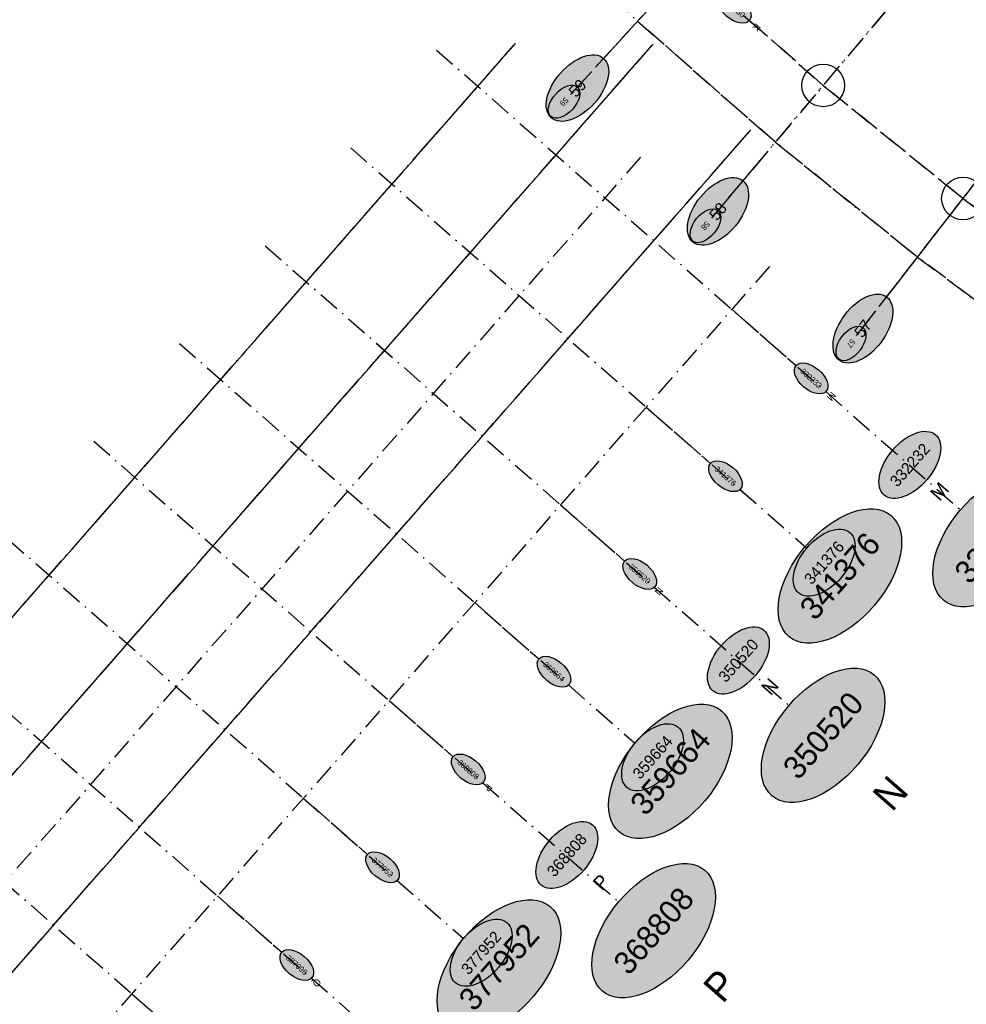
# Model space of a CAD drawing. Header units: millimetres. Extents: x 15650620 to 16199301, y 17929595 to 18752968.
# Tile 7 of 26: x 15913465 to 15980035, y 18108812 to 18178030. Entities that reach past the tile are written whole.
import ezdxf
from ezdxf.enums import TextEntityAlignment as Align

# ---------------------------------------------------------------- set-up
doc = ezdxf.new("R2010")
doc.units = ezdxf.units.MM
doc.header["$LTSCALE"] = 100
doc.linetypes.add('B_GRIDLINE', pattern=[41, 15, -5, 1, -5, 15])
for name, color, linetype in [('S-GRID-2000', 232, 'B_GRIDLINE'), ('S-GRID-2000-DIMS', 33, 'B_GRIDLINE'), ('S-GRID-2000-IDEN', 13, 'B_GRIDLINE'), ('S-GRID-300-AR03', 232, 'B_GRIDLINE'), ('S-GRID-300-AR03-IDEN', 13, 'B_GRIDLINE'), ('S-GRID-300-AR04', 232, 'B_GRIDLINE'), ('S-GRID-300-AR04-IDEN', 13, 'B_GRIDLINE'), ('S-GRID-300-AR09-IDEN', 13, 'B_GRIDLINE'), ('S-GRID-300-AR10-IDEN', 13, 'B_GRIDLINE'), ('S-GRID-300-AR11', 232, 'B_GRIDLINE'), ('S-GRID-300-AR11-IDEN', 13, 'B_GRIDLINE'), ('S-GRID-600', 232, 'B_GRIDLINE'), ('S-GRID-600-DIMS', 33, 'Continuous'), ('S-GRID-600-IDEN', 13, 'Continuous')]:
    doc.layers.add(name, color=color, linetype=linetype)
doc.layers.add('S-GRID-POINTS', color=9, linetype='Continuous', plot=False)
doc.styles.add('CAA-ENG', font='caa_eng.shx')
doc.styles.add('CAA_ENG', font='caa_eng.shx')

# ---------------------------------------------------------------- blocks, each defined once
blk = doc.blocks.new('agrbb-wblock')
h = blk.add_hatch(color=255)
edge = h.paths.add_edge_path()
edge.add_ellipse((1392, 24), major_axis=(1392, 24), ratio=0.572643, start_angle=0, end_angle=360)
at = {"linetype": 'Continuous'}
blk.add_ellipse((1392, 24), major_axis=(1392, 24), ratio=0.572643, dxfattribs=at)
at = {"style": 'CAA-ENG'}
blk.add_attdef('1', text='', height=400, dxfattribs=at).set_placement((1392, 24), align=Align.MIDDLE_CENTER)

msp = doc.modelspace()

# ---------------------------------------------------------------- linework, layer by layer
at = {"layer": 'S-GRID-2000'}
for p, q in [((15952206, 18172765), (16028149, 18255877)), ((16034639, 18250185), (15962107, 18164079)), ((15972319, 18155820), (16041349, 18244758)), ((15829217, 18029478), (15958010, 18176309)), ((15833087, 18044983), (15948328, 18176364)), ((15942784, 18175887), (15979696, 18143509)), ((15836078, 18023433), (15964884, 18170279)), ((15936755, 18169014), (15968781, 18140922)), ((15957123, 18168364), (15838511, 18033140)), ((15930727, 18162141), (15967639, 18129763)), ((15966201, 18160687), (15849751, 18027928)), ((15924697, 18155267), (15956722, 18127175)), ((15918668, 18148394), (15955581, 18116016)), ((15912640, 18141521), (15944665, 18113430)), ((15906611, 18134648), (15943523, 18102270)), ((15900583, 18127775), (15932608, 18099684))]:
    msp.add_line(p, q, dxfattribs=at)
for points in [[(15913430, 18235654), (15918312, 18228778), (15923375, 18222034), (15925974, 18218714), (15928617, 18215428), (15934034, 18208963), (15942478, 18199542), (15951290, 18190467), (15960437, 18181773), (15969968, 18173412), (15979801, 18165460), (15989946, 18157905), (16000388, 18150761), (16011107, 18144041), (16022084, 18137755), (16033305, 18131913), (16044752, 18126524), (16056403, 18121599), (16068241, 18117143), (16080248, 18113164)], [(15909147, 18232677), (15914100, 18225702), (15919236, 18218861), (15921889, 18215472), (15924586, 18212119), (15930092, 18205547), (15938664, 18195983), (15947622, 18186759), (15956919, 18177921), (15966607, 18169422), (15976603, 18161339), (15986915, 18153660), (15997529, 18146398), (16008425, 18139567), (16019583, 18133178), (16030990, 18127239), (16042625, 18121762), (16054468, 18116755), (16066502, 18112225), (16078707, 18108181)]]:
    msp.add_lwpolyline(points, dxfattribs=at)
at = {"layer": 'S-GRID-300-AR03'}
for p, q in [((15955385, 18176244), (16024757, 18252166)), ((16031400, 18246339), (15965143, 18167684)), ((15975208, 18159543), (16038267, 18240786))]:
    msp.add_line(p, q, dxfattribs=at)
for points in [[(16011107, 18144041), (16000388, 18150761), (15989946, 18157905), (15979801, 18165460), (15969968, 18173412), (15960437, 18181773)], [(16008425, 18139567), (15997529, 18146398), (15986915, 18153660), (15976603, 18161339), (15966607, 18169422), (15956998, 18177852)]]:
    msp.add_lwpolyline(points, dxfattribs=at)
at = {"layer": 'S-GRID-300-AR03-IDEN'}
for p, q in [((15952686, 18173291), (15955385, 18176244)), ((15965143, 18167684), (15962566, 18164624)), ((15972756, 18156383), (15975208, 18159543))]:
    msp.add_line(p, q, dxfattribs=at)
at = {"layer": 'S-GRID-300-AR04'}
msp.add_line((15955385, 18176244), (16024757, 18252166), dxfattribs=at)
at = {"layer": 'S-GRID-300-AR04-IDEN'}
msp.add_line((15952686, 18173291), (15955385, 18176244), dxfattribs=at)
at = {"layer": 'S-GRID-300-AR11'}
for p, q in [((15891423, 18111488), (15948328, 18176364)), ((15896922, 18106665), (15958010, 18176309)), ((15942784, 18175887), (15963553, 18157669)), ((15903796, 18100635), (15964884, 18170279)), ((15936755, 18169014), (15957525, 18150796)), ((15957123, 18168364), (15900359, 18103650)), ((15930727, 18162141), (15951496, 18143923)), ((15966201, 18160687), (15909295, 18095811)), ((15924697, 18155267), (15945466, 18137049)), ((15918668, 18148394), (15939438, 18130176)), ((15912640, 18141521), (15933409, 18123303)), ((15906611, 18134648), (15927381, 18116430)), ((15900583, 18127775), (15921352, 18109557))]:
    msp.add_line(p, q, dxfattribs=at)
at = {"layer": 'S-GRID-300-AR11-IDEN'}
for p, q in [((15963553, 18157669), (15968064, 18153712)), ((15957525, 18150796), (15962035, 18146839)), ((15951496, 18143923), (15956007, 18139966)), ((15945466, 18137049), (15949977, 18133092)), ((15939438, 18130176), (15943948, 18126219)), ((15933409, 18123303), (15937920, 18119346)), ((15927381, 18116430), (15931891, 18112474)), ((15921352, 18109557), (15925863, 18105601))]:
    msp.add_line(p, q, dxfattribs=at)
at = {"layer": 'S-GRID-600'}
for p, q in [((15954530, 18175309), (16028149, 18255877)), ((16034639, 18250185), (15964327, 18166715)), ((15974432, 18158543), (16041349, 18244758)), ((15835093, 18036177), (15958010, 18176309)), ((15839192, 18051943), (15948328, 18176364)), ((15942784, 18175887), (15974809, 18147795)), ((15841981, 18030162), (15964884, 18170279)), ((15936755, 18169014), (15968781, 18140923)), ((15957123, 18168364), (15838511, 18033140)), ((15930727, 18162141), (15962752, 18134050)), ((15966201, 18160687), (15857093, 18036298)), ((15924697, 18155267), (15956723, 18127175)), ((15918668, 18148394), (15950694, 18120302)), ((15912640, 18141521), (15944665, 18113430)), ((15906611, 18134648), (15938637, 18106557)), ((15900583, 18127775), (15932608, 18099684))]:
    msp.add_line(p, q, dxfattribs=at)
for points in [[(15913430, 18235654), (15918312, 18228778), (15923375, 18222034), (15925974, 18218714), (15928617, 18215428), (15934034, 18208963), (15942478, 18199542), (15951290, 18190467), (15960437, 18181773), (15969968, 18173412), (15979801, 18165460), (15989946, 18157905), (16000388, 18150761), (16011107, 18144041), (16022084, 18137755), (16033305, 18131913), (16044752, 18126524), (16056403, 18121599), (16068241, 18117143), (16080248, 18113164)], [(15975047, 18162597), (15976603, 18161339), (15986915, 18153660), (15997529, 18146398), (16008425, 18139567), (16019583, 18133178), (16030990, 18127239), (16042625, 18121762), (16054468, 18116755), (16066502, 18112225), (16078707, 18108181), (16091064, 18104627), (16103552, 18101572), (16116153, 18099017), (16128847, 18096969), (16141643, 18095427), (16154423, 18094403), (16167268, 18093889), (16180022, 18093889), (16182440, 18093889)]]:
    msp.add_lwpolyline(points, dxfattribs=at)
at = {"layer": 'S-GRID-POINTS'}
for centre in [(15969968, 18173412), (15979801, 18165460)]:
    msp.add_circle(centre, 1500, dxfattribs=at)

# ---------------------------------------------------------------- block references
at = {"layer": 'S-GRID-2000-IDEN', "xscale": 4, "yscale": 4, "zscale": 4}
for p, rotation, values in [((15978422, 18137222), 48.74440116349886, {'1': '332232'}), ((15967543, 18134677), 48.74440116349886, {'1': '341376'}), ((15966366, 18123472), 48.74440116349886, {'1': '350520'}), ((15955622, 18120937), 48.74435008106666, {'1': '359664'}), ((15954444, 18109737), 48.74435008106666, {'1': '368808'}), ((15943565, 18107192), 48.74435008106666, {'1': '377952'})]:
    msp.add_blockref('agrbb-wblock', p, dxfattribs=dict(at, rotation=rotation)).add_auto_attribs(values)
at = {"layer": 'S-GRID-300-AR03-IDEN', "linetype": 'ByBlock'}
for p, rotation, values in [((15952686, 18173291), 226.5947354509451, {'1': '59'}), ((15962566, 18164624), 229.8890475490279, {'1': '58'})]:
    msp.add_blockref('agrbb-wblock', p, dxfattribs=dict(at, rotation=rotation)).add_auto_attribs(values)
at = {"layer": 'S-GRID-300-AR03-IDEN', "rotation": 232.1805543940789}
msp.add_blockref('agrbb-wblock', (15972756, 18156383), dxfattribs=at).add_auto_attribs({'1': '57'})
at = {"layer": 'S-GRID-300-AR04-IDEN', "rotation": 318.7385741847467}
msp.add_blockref('agrbb-wblock', (15962656, 18179765), dxfattribs=at).add_auto_attribs({'1': '316230'})
at = {"layer": 'S-GRID-300-AR04-IDEN', "linetype": 'ByBlock', "rotation": 226.5947354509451}
msp.add_blockref('agrbb-wblock', (15952686, 18173291), dxfattribs=at).add_auto_attribs({'1': '59'})
at = {"layer": 'S-GRID-300-AR11-IDEN'}
for p, rotation, values in [((15968064, 18153712), 318.7444100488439, {'1': '332232'}), ((15962035, 18146839), 318.7444100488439, {'1': '341376'}), ((15962035, 18146839), 318.7444100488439, {'1': '341376'}), ((15956007, 18139966), 318.7444100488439, {'1': '350520'}), ((15949977, 18133092), 318.7443500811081, {'1': '359664'}), ((15943948, 18126219), 318.7443500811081, {'1': '368808'}), ((15937920, 18119346), 318.7443500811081, {'1': '377952'}), ((15931891, 18112473), 318.7443500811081, {'1': '387096'})]:
    msp.add_blockref('agrbb-wblock', p, dxfattribs=dict(at, rotation=rotation)).add_auto_attribs(values)
at = {"layer": 'S-GRID-600-IDEN', "xscale": 2, "yscale": 2, "zscale": 2}
for p, rotation, values in [((15950846, 18171133), 47.58086633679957, {'1': '59'}), ((15960814, 18162394), 49.89046882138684, {'1': '58'}), ((15971095, 18154085), 52.18241724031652, {'1': '57'}), ((15974263, 18144608), 48.74440116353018, {'1': '332232'}), ((15968235, 18137735), 48.74440116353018, {'1': '341376'}), ((15962207, 18130860), 48.74440116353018, {'1': '350520'}), ((15956172, 18124056), 48.74435008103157, {'1': '359664'}), ((15950144, 18117183), 48.74435008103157, {'1': '368808'}), ((15944115, 18110311), 48.74435008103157, {'1': '377952'})]:
    msp.add_blockref('agrbb-wblock', p, dxfattribs=dict(at, rotation=rotation)).add_auto_attribs(values)

# ---------------------------------------------------------------- texts
at = {"layer": 'S-GRID-2000-DIMS', "style": 'CAA-ENG'}
for s, p in [('N', (15974692, 18123654)), ('P', (15962732, 18110122))]:
    msp.add_text(s, height=2000, rotation=48.744, dxfattribs=at).set_placement(p, align=Align.MIDDLE_CENTER)
at = {"layer": 'S-GRID-300-AR04-IDEN', "style": 'CAA_ENG'}
msp.add_text('K', height=500, rotation=228.73857, dxfattribs=at).set_placement((15965282, 18177489), align=Align.MIDDLE_CENTER)
at = {"layer": 'S-GRID-300-AR09-IDEN'}
for s, rotation, style, p in [('M', 229.89961, 'CAA_ENG', (15970544, 18151545)), ('N', 229.89908, 'CAA-ENG', (15958417, 18137852))]:
    msp.add_text(s, height=500, rotation=rotation, dxfattribs=dict(at, style=style)).set_placement(p, align=Align.MIDDLE_CENTER)
at = {"layer": 'S-GRID-300-AR10-IDEN', "style": 'CAA-ENG'}
for s, p in [('P', (15946406, 18124032)), ('Q', (15934362, 18110324))]:
    msp.add_text(s, height=500, rotation=229.89908, dxfattribs=at).set_placement(p, align=Align.MIDDLE_CENTER)
at = {"layer": 'S-GRID-600-DIMS', "style": 'CAA-ENG'}
for s, p in [('M', (15978152, 18144869)), ('N', (15966227, 18131148)), ('P', (15954353, 18117391))]:
    msp.add_text(s, height=1000, rotation=48.74437, dxfattribs=at).set_placement(p, align=Align.MIDDLE_CENTER)

doc.saveas('drawing.dxf')
